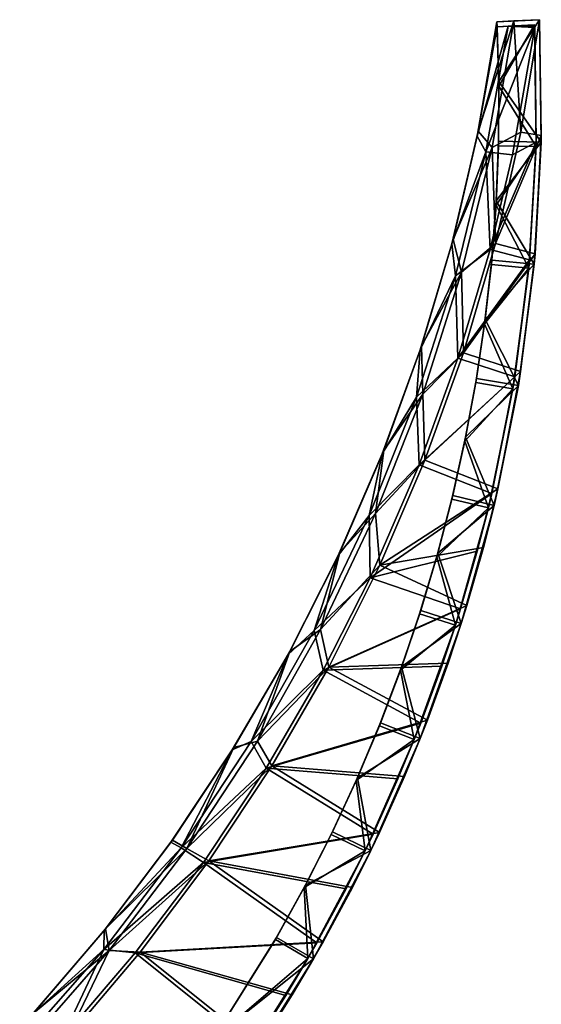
# Model space of a CAD drawing. Header units: metres. Extents: x -1 to 1653, y -1072 to 0.
# Tile 3 of 3: x 1342 to 1653, y -588 to 0. Entities that reach past the tile are written whole.
import ezdxf

# ---------------------------------------------------------------- set-up
doc = ezdxf.new("R2010")
doc.units = ezdxf.units.M

msp = doc.modelspace()

# ---------------------------------------------------------------- linework, layer by layer
at = {"layer": 'None'}
for points in [[(1636.753784, -0.665231, -427), (1626.58728, -1.175798, -45), (1651.997437, 0.100314, -45)], [(1626.58728, -1.175798, -45), (1627.737183, -36.78257, -45), (1651.997437, 0.100314, -45)], [(1627.737183, -36.78257, -45), (1653.048706, -72.952148, -45), (1651.997437, 0.100314, -45)], [(1651.997437, 0.100314, -45), (1651.997437, 0.100314, -427), (1636.753784, -0.665231, -427)], [(1651.997437, 0.100314, -427), (1640.845703, -67.090912, -427), (1636.753784, -0.665231, -427)], [(1640.845703, -67.090912, -427), (1651.997437, 0.100314, -427), (1653.120605, -68.963127, -392.251007)], [(1651.997437, 0.100314, -427), (1651.997437, 0.100314, -45), (1653.120605, -68.963127, -392.251007)], [(1651.997437, 0.100314, -45), (1653.048706, -72.952148, -45), (1653.120605, -68.963127, -392.251007)], [(1620.076538, -78.833542, -537), (1633.281494, -3.843391, -537), (1614.894043, -69.361038, -537)], [(1633.281494, -3.843391, -537), (1626.737793, -4.172021, -537), (1614.894043, -69.361038, -537)], [(1614.894043, -69.361038, -537), (1626.737793, -4.172021, -537), (1626.160889, -4.200994, -537)], [(1615.46228, -66.553818, -540), (1614.894043, -69.361038, -537), (1626.160889, -4.200994, -537)], [(1626.58728, -1.175798, -540), (1636.753784, -0.665231, -540), (1615.46228, -66.553818, -540)], [(1636.753784, -0.665231, -540), (1623.70459, -76.153419, -540), (1615.46228, -66.553818, -540)], [(1626.58728, -1.175798, -540), (1615.46228, -66.553818, -540), (1626.160889, -4.200994, -537)], [(1633.281494, -3.843391, -424), (1620.076538, -78.833542, -424), (1649.218872, -4.586255, -424)], [(1620.076538, -78.833542, -424), (1633.281494, -3.843391, -424), (1620.076538, -78.833542, -537)], [(1633.281494, -3.843391, -424), (1633.281494, -3.843391, -537), (1620.076538, -78.833542, -537)], [(1649.218872, -4.586255, -424), (1620.076538, -78.833542, -424), (1635.93689, -80.610474, -424)], [(1640.845703, -67.090912, -427), (1623.70459, -76.153419, -427), (1636.753784, -0.665231, -427)], [(1636.753784, -0.665231, -427), (1623.70459, -76.153419, -427), (1636.753784, -0.665231, -540)], [(1623.70459, -76.153419, -427), (1623.70459, -76.153419, -540), (1636.753784, -0.665231, -540)], [(1626.160889, -4.200994, -537), (1626.737793, -4.172021, -537), (1626.58728, -1.175798, -540)], [(1636.753784, -0.665231, -540), (1626.58728, -1.175798, -540), (1636.753784, -0.665231, -427)], [(1626.58728, -1.175798, -540), (1626.58728, -1.175798, -45), (1636.753784, -0.665231, -427)], [(1627.737183, -36.78257, -45), (1626.58728, -1.175798, -45), (1627.756226, -38.235584, -46.5)], [(1626.58728, -1.175798, -45), (1626.737793, -4.172021, -48), (1627.756226, -38.235584, -46.5)], [(1626.58728, -1.175798, -45), (1626.58728, -1.175798, -540), (1626.737793, -4.172021, -48)], [(1626.58728, -1.175798, -540), (1626.737793, -4.172021, -537), (1626.737793, -4.172021, -48)], [(1649.147339, -3.046603, -48), (1626.737793, -4.172021, -48), (1633.281494, -3.843391, -424)], [(1626.737793, -4.172021, -48), (1649.147339, -3.046603, -48), (1627.77478, -39.688568, -48)], [(1633.281494, -3.843391, -424), (1626.737793, -4.172021, -48), (1626.737793, -4.172021, -537)], [(1626.737793, -4.172021, -537), (1633.281494, -3.843391, -537), (1633.281494, -3.843391, -424)], [(1627.756226, -38.235584, -46.5), (1626.737793, -4.172021, -48), (1627.77478, -39.688568, -48)], [(1649.147339, -3.046603, -48), (1649.985229, -75.699722, -48), (1627.77478, -39.688568, -48)], [(1649.147339, -3.046603, -424), (1649.147339, -3.046603, -48), (1633.281494, -3.843391, -424)], [(1649.171387, -3.559808, -424), (1649.147339, -3.046603, -424), (1633.281494, -3.843391, -424)], [(1649.195313, -4.073025, -424), (1649.171387, -3.559808, -424), (1633.281494, -3.843391, -424)], [(1649.195313, -4.073025, -424), (1633.281494, -3.843391, -424), (1649.218872, -4.586255, -424)], [(1650.046509, -73.020805, -389.574921), (1649.218872, -4.586255, -424), (1635.93689, -80.610474, -424)], [(1649.195313, -4.073025, -424), (1649.218872, -4.586255, -424), (1649.147339, -3.046603, -48)], [(1649.218872, -4.586255, -424), (1650.046509, -73.020805, -389.574921), (1649.147339, -3.046603, -48)], [(1649.147339, -3.046603, -48), (1650.046509, -73.020805, -389.574921), (1649.985229, -75.699722, -48)], [(1649.147339, -3.046603, -424), (1649.171387, -3.559808, -424), (1649.147339, -3.046603, -48)], [(1649.171387, -3.559808, -424), (1649.195313, -4.073025, -424), (1649.147339, -3.046603, -48)], [(1627.77478, -39.688568, -48), (1627.548096, -75.219444, -48), (1627.756226, -38.235584, -46.5)], [(1627.548096, -75.219444, -48), (1627.581543, -73.813705, -46.5), (1627.756226, -38.235584, -46.5)], [(1627.77478, -39.688568, -48), (1649.985229, -75.699722, -48), (1627.548096, -75.219444, -48)], [(1627.756226, -38.235584, -46.5), (1627.581543, -73.813705, -46.5), (1627.737183, -36.78257, -45)], [(1627.581543, -73.813705, -46.5), (1627.612305, -72.407684, -45), (1627.737183, -36.78257, -45)], [(1627.737183, -36.78257, -45), (1627.612305, -72.407684, -45), (1653.048706, -72.952148, -45)], [(1600.451416, -131.150436, -540), (1599.765625, -133.734207, -537), (1614.894043, -69.361038, -537)], [(1614.894043, -69.361038, -537), (1599.765625, -133.734207, -537), (1620.076538, -78.833542, -537)], [(1615.46228, -66.553818, -540), (1600.451416, -131.150436, -540), (1614.894043, -69.361038, -537)], [(1615.46228, -66.553818, -540), (1623.70459, -76.153419, -540), (1600.451416, -131.150436, -540)], [(1640.845703, -67.090912, -427), (1625.682129, -133.491882, -427), (1623.70459, -76.153419, -427)], [(1625.682129, -133.491882, -427), (1640.845703, -67.090912, -427), (1653.120605, -68.963127, -392.251007)], [(1625.682129, -133.491882, -427), (1653.120605, -68.963127, -392.251007), (1649.401489, -139.648941, -358.304169)], [(1653.120605, -68.963127, -392.251007), (1653.048706, -72.952148, -45), (1649.401489, -139.648941, -358.304169)], [(1623.70459, -76.153419, -540), (1605.52356, -150.57251, -540), (1600.451416, -131.150436, -540)], [(1625.682129, -133.491882, -427), (1605.52356, -150.57251, -427), (1623.70459, -76.153419, -427)], [(1623.70459, -76.153419, -427), (1605.52356, -150.57251, -427), (1623.70459, -76.153419, -540)], [(1605.52356, -150.57251, -427), (1605.52356, -150.57251, -540), (1623.70459, -76.153419, -540)], [(1646.097778, -143.308655, -355.814209), (1650.046509, -73.020805, -389.574921), (1622.552246, -137.09346, -424)], [(1622.552246, -137.09346, -424), (1650.046509, -73.020805, -389.574921), (1635.93689, -80.610474, -424)], [(1627.548096, -75.219444, -48), (1626.053589, -110.719597, -48), (1627.581543, -73.813705, -46.5)], [(1626.053589, -110.719597, -48), (1626.135742, -109.363045, -46.5), (1627.581543, -73.813705, -46.5)], [(1649.985229, -75.699722, -48), (1626.053589, -110.719597, -48), (1627.548096, -75.219444, -48)], [(1649.985229, -75.699722, -48), (1645.638428, -148.227539, -48), (1626.053589, -110.719597, -48)], [(1627.581543, -73.813705, -46.5), (1626.135742, -109.363045, -46.5), (1627.612305, -72.407684, -45)], [(1626.135742, -109.363045, -46.5), (1626.212646, -108.005516, -45), (1627.612305, -72.407684, -45)], [(1627.612305, -72.407684, -45), (1626.212646, -108.005516, -45), (1653.048706, -72.952148, -45)], [(1653.048706, -72.952148, -45), (1626.212646, -108.005516, -45), (1648.872559, -145.892731, -45)], [(1649.985229, -75.699722, -48), (1646.097778, -143.308655, -355.814209), (1645.638428, -148.227539, -48)], [(1650.046509, -73.020805, -389.574921), (1646.097778, -143.308655, -355.814209), (1649.985229, -75.699722, -48)], [(1653.048706, -72.952148, -45), (1648.872559, -145.892731, -45), (1649.401489, -139.648941, -358.304169)], [(1599.765625, -133.734207, -537), (1601.791504, -152.749344, -537), (1620.076538, -78.833542, -537)], [(1620.076538, -78.833542, -424), (1601.791504, -152.749344, -424), (1622.552246, -137.09346, -424)], [(1601.791504, -152.749344, -424), (1620.076538, -78.833542, -424), (1601.791504, -152.749344, -537)], [(1620.076538, -78.833542, -424), (1620.076538, -78.833542, -537), (1601.791504, -152.749344, -537)], [(1620.076538, -78.833542, -424), (1622.552246, -137.09346, -424), (1635.93689, -80.610474, -424)], [(1626.053589, -110.719597, -48), (1623.292969, -146.143799, -48), (1626.135742, -109.363045, -46.5)], [(1623.292969, -146.143799, -48), (1623.418579, -144.838287, -46.5), (1626.135742, -109.363045, -46.5)], [(1645.638428, -148.227539, -48), (1623.292969, -146.143799, -48), (1626.053589, -110.719597, -48)], [(1626.135742, -109.363045, -46.5), (1623.418579, -144.838287, -46.5), (1626.212646, -108.005516, -45)], [(1623.418579, -144.838287, -46.5), (1623.540161, -143.530472, -45), (1626.212646, -108.005516, -45)], [(1626.212646, -108.005516, -45), (1623.540161, -143.530472, -45), (1648.872559, -145.892731, -45)], [(1581.608154, -194.734894, -540), (1580.829468, -197.091858, -537), (1599.765625, -133.734207, -537)], [(1599.765625, -133.734207, -537), (1580.829468, -197.091858, -537), (1601.791504, -152.749344, -537)], [(1600.451416, -131.150436, -540), (1581.608154, -194.734894, -540), (1599.765625, -133.734207, -537)], [(1600.451416, -131.150436, -540), (1605.52356, -150.57251, -540), (1581.608154, -194.734894, -540)], [(1625.682129, -133.491882, -427), (1606.561523, -198.863327, -427), (1605.52356, -150.57251, -427)], [(1606.561523, -198.863327, -427), (1625.682129, -133.491882, -427), (1649.401489, -139.648941, -358.304169)], [(1601.791504, -152.749344, -424), (1603.30127, -202.027481, -424), (1622.552246, -137.09346, -424)], [(1603.30127, -202.027481, -424), (1646.097778, -143.308655, -355.814209), (1622.552246, -137.09346, -424)], [(1606.561523, -198.863327, -427), (1649.401489, -139.648941, -358.304169), (1640.782837, -209.977295, -326.110626)], [(1649.401489, -139.648941, -358.304169), (1648.872559, -145.892731, -45), (1640.782837, -209.977295, -326.110626)], [(1637.292847, -213.201996, -323.812592), (1646.097778, -143.308655, -355.814209), (1603.30127, -202.027481, -424)], [(1623.292969, -146.143799, -48), (1619.27002, -181.446915, -48), (1623.418579, -144.838287, -46.5)], [(1619.27002, -181.446915, -48), (1619.433594, -180.194168, -46.5), (1623.418579, -144.838287, -46.5)], [(1623.292969, -146.143799, -48), (1645.638428, -148.227539, -48), (1619.27002, -181.446915, -48)], [(1623.418579, -144.838287, -46.5), (1619.433594, -180.194168, -46.5), (1623.540161, -143.530472, -45)], [(1619.433594, -180.194168, -46.5), (1619.598267, -178.937057, -45), (1623.540161, -143.530472, -45)], [(1648.872559, -145.892731, -45), (1623.540161, -143.530472, -45), (1619.598267, -178.937057, -45)], [(1648.872559, -145.892731, -45), (1619.598267, -178.937057, -45), (1639.490479, -218.347855, -45)], [(1646.097778, -143.308655, -355.814209), (1637.292847, -213.201996, -323.812592), (1645.638428, -148.227539, -48)], [(1648.872559, -145.892731, -45), (1639.490479, -218.347855, -45), (1640.782837, -209.977295, -326.110626)], [(1601.791504, -152.749344, -424), (1578.51123, -225.24707, -424), (1603.30127, -202.027481, -424)], [(1578.51123, -225.24707, -424), (1601.791504, -152.749344, -424), (1578.51123, -225.24707, -537)], [(1601.791504, -152.749344, -424), (1601.791504, -152.749344, -537), (1578.51123, -225.24707, -537)], [(1580.829468, -197.091858, -537), (1578.51123, -225.24707, -537), (1601.791504, -152.749344, -537)], [(1605.52356, -150.57251, -540), (1582.295898, -223.574051, -540), (1581.608154, -194.734894, -540)], [(1606.561523, -198.863327, -427), (1582.295898, -223.574051, -427), (1605.52356, -150.57251, -427)], [(1605.52356, -150.57251, -427), (1582.295898, -223.574051, -427), (1605.52356, -150.57251, -540)], [(1582.295898, -223.574051, -427), (1582.295898, -223.574051, -540), (1605.52356, -150.57251, -540)], [(1645.638428, -148.227539, -48), (1636.128784, -220.260483, -48), (1619.27002, -181.446915, -48)], [(1645.638428, -148.227539, -48), (1637.292847, -213.201996, -323.812592), (1636.128784, -220.260483, -48)], [(1619.27002, -181.446915, -48), (1613.989624, -216.583969, -48), (1619.433594, -180.194168, -46.5)], [(1613.989624, -216.583969, -48), (1614.188599, -215.385513, -46.5), (1619.433594, -180.194168, -46.5)], [(1619.27002, -181.446915, -48), (1636.128784, -220.260483, -48), (1613.989624, -216.583969, -48)], [(1619.433594, -180.194168, -46.5), (1614.188599, -215.385513, -46.5), (1619.598267, -178.937057, -45)], [(1614.188599, -215.385513, -46.5), (1614.391968, -214.179901, -45), (1619.598267, -178.937057, -45)], [(1619.598267, -178.937057, -45), (1614.391968, -214.179901, -45), (1639.490479, -218.347855, -45)], [(1559, -257.080048, -540), (1558.152588, -259.208954, -537), (1580.829468, -197.091858, -537)], [(1580.829468, -197.091858, -537), (1558.152588, -259.208954, -537), (1578.51123, -225.24707, -537)], [(1581.608154, -194.734894, -540), (1559, -257.080048, -540), (1580.829468, -197.091858, -537)], [(1581.608154, -194.734894, -540), (1582.295898, -223.574051, -540), (1559, -257.080048, -540)], [(1606.561523, -198.863327, -427), (1583.552856, -262.969666, -427), (1582.295898, -223.574051, -427)], [(1583.552856, -262.969666, -427), (1606.561523, -198.863327, -427), (1640.782837, -209.977295, -326.110626)], [(1578.51123, -225.24707, -424), (1580.205444, -265.68866, -424), (1603.30127, -202.027481, -424)], [(1580.205444, -265.68866, -424), (1637.292847, -213.201996, -323.812592), (1603.30127, -202.027481, -424)], [(1583.552856, -262.969666, -427), (1640.782837, -209.977295, -326.110626), (1627.221191, -280.078033, -295.562714)], [(1640.782837, -209.977295, -326.110626), (1639.490479, -218.347855, -45), (1627.221191, -280.078033, -295.562714)], [(1623.559692, -282.811066, -293.483765), (1637.292847, -213.201996, -323.812592), (1580.205444, -265.68866, -424)], [(1613.989624, -216.583969, -48), (1607.45874, -251.510208, -48), (1614.188599, -215.385513, -46.5)], [(1607.45874, -251.510208, -48), (1607.691772, -250.367126, -46.5), (1614.188599, -215.385513, -46.5)], [(1636.128784, -220.260483, -48), (1607.45874, -251.510208, -48), (1613.989624, -216.583969, -48)], [(1614.188599, -215.385513, -46.5), (1607.691772, -250.367126, -46.5), (1614.391968, -214.179901, -45)], [(1607.691772, -250.367126, -46.5), (1607.927856, -249.213898, -45), (1614.391968, -214.179901, -45)], [(1639.490479, -218.347855, -45), (1614.391968, -214.179901, -45), (1607.927856, -249.213898, -45)], [(1637.292847, -213.201996, -323.812592), (1623.559692, -282.811066, -293.483765), (1636.128784, -220.260483, -48)], [(1636.128784, -220.260483, -48), (1621.504883, -291.431549, -48), (1607.45874, -251.510208, -48)], [(1639.490479, -218.347855, -45), (1607.927856, -249.213898, -45), (1624.950439, -289.946442, -45)], [(1636.128784, -220.260483, -48), (1623.559692, -282.811066, -293.483765), (1621.504883, -291.431549, -48)], [(1639.490479, -218.347855, -45), (1624.950439, -289.946442, -45), (1627.221191, -280.078033, -295.562714)], [(1578.51123, -225.24707, -424), (1550.343994, -295.989563, -424), (1580.205444, -265.68866, -424)], [(1550.343994, -295.989563, -424), (1578.51123, -225.24707, -424), (1550.343994, -295.989563, -537)], [(1578.51123, -225.24707, -424), (1578.51123, -225.24707, -537), (1550.343994, -295.989563, -537)], [(1558.152588, -259.208954, -537), (1550.343994, -295.989563, -537), (1578.51123, -225.24707, -537)], [(1583.552856, -262.969666, -427), (1554.130371, -294.816254, -427), (1582.295898, -223.574051, -427)], [(1582.295898, -223.574051, -427), (1554.130371, -294.816254, -427), (1582.295898, -223.574051, -540)], [(1554.130371, -294.816254, -427), (1554.130371, -294.816254, -540), (1582.295898, -223.574051, -540)], [(1582.295898, -223.574051, -540), (1554.130371, -294.816254, -540), (1559, -257.080048, -540)], [(1607.45874, -251.510208, -48), (1599.685425, -286.181091, -48), (1607.691772, -250.367126, -46.5)], [(1599.685425, -286.181091, -48), (1599.95105, -285.093842, -46.5), (1607.691772, -250.367126, -46.5)], [(1621.504883, -291.431549, -48), (1599.685425, -286.181091, -48), (1607.45874, -251.510208, -48)], [(1607.691772, -250.367126, -46.5), (1599.95105, -285.093842, -46.5), (1607.927856, -249.213898, -45)], [(1599.95105, -285.093842, -46.5), (1600.214355, -283.994141, -45), (1607.927856, -249.213898, -45)], [(1607.927856, -249.213898, -45), (1600.214355, -283.994141, -45), (1624.950439, -289.946442, -45)], [(1559, -257.080048, -540), (1532.70752, -317.963196, -540), (1558.152588, -259.208954, -537)], [(1559, -257.080048, -540), (1554.130371, -294.816254, -540), (1532.70752, -317.963196, -540)], [(1532.70752, -317.963196, -540), (1531.815796, -319.864868, -537), (1558.152588, -259.208954, -537)], [(1558.152588, -259.208954, -537), (1531.815796, -319.864868, -537), (1550.343994, -295.989563, -537)], [(1583.552856, -262.969666, -427), (1556.739136, -325.579926, -427), (1554.130371, -294.816254, -427)], [(1556.739136, -325.579926, -427), (1583.552856, -262.969666, -427), (1627.221191, -280.078033, -295.562714)], [(1550.343994, -295.989563, -424), (1550.815674, -333.224762, -424), (1580.205444, -265.68866, -424)], [(1550.815674, -333.224762, -424), (1623.559692, -282.811066, -293.483765), (1580.205444, -265.68866, -424)], [(1556.739136, -325.579926, -427), (1627.221191, -280.078033, -295.562714), (1618.565063, -314.95163, -280.940582)], [(1627.221191, -280.078033, -295.562714), (1624.950439, -289.946442, -45), (1618.565063, -314.95163, -280.940582)], [(1550.815674, -333.224762, -424), (1614.856201, -317.310577, -279.024933), (1623.559692, -282.811066, -293.483765)], [(1599.685425, -286.181091, -48), (1590.67981, -320.55249, -48), (1599.95105, -285.093842, -46.5)], [(1590.67981, -320.55249, -48), (1590.974731, -319.520477, -46.5), (1599.95105, -285.093842, -46.5)], [(1599.685425, -286.181091, -48), (1621.504883, -291.431549, -48), (1590.67981, -320.55249, -48)], [(1599.95105, -285.093842, -46.5), (1590.974731, -319.520477, -46.5), (1600.214355, -283.994141, -45)], [(1590.974731, -319.520477, -46.5), (1591.26123, -318.476105, -45), (1600.214355, -283.994141, -45)], [(1624.950439, -289.946442, -45), (1600.214355, -283.994141, -45), (1591.26123, -318.476105, -45)], [(1623.559692, -282.811066, -293.483765), (1614.856201, -317.310577, -279.024933), (1621.504883, -291.431549, -48)], [(1621.504883, -291.431549, -48), (1601.841309, -361.378113, -48), (1590.67981, -320.55249, -48)], [(1624.950439, -289.946442, -45), (1591.26123, -318.476105, -45), (1605.327148, -360.321777, -45)], [(1621.504883, -291.431549, -48), (1614.856201, -317.310577, -279.024933), (1601.841309, -361.378113, -48)], [(1624.950439, -289.946442, -45), (1605.327148, -360.321777, -45), (1618.565063, -314.95163, -280.940582)], [(1550.343994, -295.989563, -424), (1517.420898, -364.647858, -424), (1550.815674, -333.224762, -424)], [(1517.420898, -364.647858, -424), (1550.343994, -295.989563, -424), (1517.420898, -364.647858, -537)], [(1550.343994, -295.989563, -424), (1550.343994, -295.989563, -537), (1517.420898, -364.647858, -537)], [(1531.815796, -319.864868, -537), (1517.420898, -364.647858, -537), (1550.343994, -295.989563, -537)], [(1556.739136, -325.579926, -427), (1521.158813, -363.965546, -427), (1554.130371, -294.816254, -427)], [(1554.130371, -294.816254, -427), (1521.158813, -363.965546, -427), (1554.130371, -294.816254, -540)], [(1521.158813, -363.965546, -427), (1521.158813, -363.965546, -540), (1554.130371, -294.816254, -540)], [(1554.130371, -294.816254, -540), (1521.158813, -363.965546, -540), (1532.70752, -317.963196, -540)], [(1604.899658, -351.654877, -265.012115), (1614.856201, -317.310577, -279.024933), (1550.815674, -333.224762, -424)], [(1608.639404, -349.665802, -266.770386), (1556.739136, -325.579926, -427), (1618.565063, -314.95163, -280.940582)], [(1614.856201, -317.310577, -279.024933), (1604.899658, -351.654877, -265.012115), (1601.841309, -361.378113, -48)], [(1618.565063, -314.95163, -280.940582), (1605.327148, -360.321777, -45), (1608.639404, -349.665802, -266.770386)], [(1502.824707, -377.16684, -540), (1501.912354, -378.844177, -537), (1531.815796, -319.864868, -537)], [(1531.815796, -319.864868, -537), (1501.912354, -378.844177, -537), (1517.420898, -364.647858, -537)], [(1532.70752, -317.963196, -540), (1502.824707, -377.16684, -540), (1531.815796, -319.864868, -537)], [(1532.70752, -317.963196, -540), (1521.158813, -363.965546, -540), (1502.824707, -377.16684, -540)], [(1590.67981, -320.55249, -48), (1580.453247, -354.580597, -48), (1590.974731, -319.520477, -46.5)], [(1580.453247, -354.580597, -48), (1580.770752, -353.601868, -46.5), (1590.974731, -319.520477, -46.5)], [(1590.67981, -320.55249, -48), (1601.841309, -361.378113, -48), (1580.453247, -354.580597, -48)], [(1590.974731, -319.520477, -46.5), (1580.770752, -353.601868, -46.5), (1591.26123, -318.476105, -45)], [(1580.770752, -353.601868, -46.5), (1581.079956, -352.615631, -45), (1591.26123, -318.476105, -45)], [(1591.26123, -318.476105, -45), (1581.079956, -352.615631, -45), (1605.327148, -360.321777, -45)], [(1556.739136, -325.579926, -427), (1526.216797, -386.468445, -427), (1521.158813, -363.965546, -427)], [(1526.216797, -386.468445, -427), (1556.739136, -325.579926, -427), (1608.639404, -349.665802, -266.770386)], [(1517.420898, -364.647858, -424), (1522.850342, -388.246887, -424), (1550.815674, -333.224762, -424)], [(1522.850342, -388.246887, -424), (1604.899658, -351.654877, -265.012115), (1550.815674, -333.224762, -424)], [(1522.850342, -388.246887, -424), (1593.65564, -385.87912, -251.431473), (1604.899658, -351.654877, -265.012115)], [(1597.476074, -384.041565, -253.124344), (1526.216797, -386.468445, -427), (1608.639404, -349.665802, -266.770386)], [(1580.770752, -353.601868, -46.5), (1569.347412, -387.292847, -46.5), (1581.079956, -352.615631, -45)], [(1569.347412, -387.292847, -46.5), (1569.683716, -386.368988, -45), (1581.079956, -352.615631, -45)], [(1605.327148, -360.321777, -45), (1581.079956, -352.615631, -45), (1569.683716, -386.368988, -45)], [(1601.841309, -361.378113, -48), (1604.899658, -351.654877, -265.012115), (1593.65564, -385.87912, -251.431473)], [(1605.327148, -360.321777, -45), (1597.476074, -384.041565, -253.124344), (1608.639404, -349.665802, -266.770386)], [(1580.453247, -354.580597, -48), (1569.018799, -388.222076, -48), (1580.770752, -353.601868, -46.5)], [(1569.018799, -388.222076, -48), (1569.347412, -387.292847, -46.5), (1580.770752, -353.601868, -46.5)], [(1601.841309, -361.378113, -48), (1569.018799, -388.222076, -48), (1580.453247, -354.580597, -48)], [(1526.216797, -386.468445, -427), (1483.535645, -430.698212, -427), (1521.158813, -363.965546, -427)], [(1521.158813, -363.965546, -427), (1483.535645, -430.698212, -427), (1521.158813, -363.965546, -540)], [(1483.535645, -430.698212, -427), (1483.535645, -430.698212, -540), (1521.158813, -363.965546, -540)], [(1521.158813, -363.965546, -540), (1483.535645, -430.698212, -540), (1502.824707, -377.16684, -540)], [(1601.841309, -361.378113, -48), (1577.238159, -429.743774, -48), (1569.018799, -388.222076, -48)], [(1605.327148, -360.321777, -45), (1569.683716, -386.368988, -45), (1580.720825, -429.113495, -45)], [(1601.841309, -361.378113, -48), (1593.65564, -385.87912, -251.431473), (1577.238159, -429.743774, -48)], [(1605.327148, -360.321777, -45), (1580.720825, -429.113495, -45), (1597.476074, -384.041565, -253.124344)], [(1517.420898, -364.647858, -424), (1479.894897, -430.902618, -424), (1522.850342, -388.246887, -424)], [(1479.894897, -430.902618, -424), (1517.420898, -364.647858, -424), (1479.894897, -430.902618, -537)], [(1517.420898, -364.647858, -424), (1517.420898, -364.647858, -537), (1479.894897, -430.902618, -537)], [(1501.912354, -378.844177, -537), (1479.894897, -430.902618, -537), (1517.420898, -364.647858, -537)], [(1469.458374, -434.479462, -540), (1468.548706, -435.937408, -537), (1501.912354, -378.844177, -537)], [(1501.912354, -378.844177, -537), (1468.548706, -435.937408, -537), (1479.894897, -430.902618, -537)], [(1502.824707, -377.16684, -540), (1469.458374, -434.479462, -540), (1501.912354, -378.844177, -537)], [(1502.824707, -377.16684, -540), (1483.535645, -430.698212, -540), (1469.458374, -434.479462, -540)], [(1526.216797, -386.468445, -427), (1492.095825, -445.415741, -427), (1483.535645, -430.698212, -427)], [(1492.095825, -445.415741, -427), (1526.216797, -386.468445, -427), (1585.038818, -418.150146, -239.971573)], [(1581.1427, -419.851044, -238.335938), (1593.65564, -385.87912, -251.431473), (1522.850342, -388.246887, -424)], [(1526.216797, -386.468445, -427), (1597.476074, -384.041565, -253.124344), (1585.038818, -418.150146, -239.971573)], [(1569.018799, -388.222076, -48), (1556.390991, -421.434021, -48), (1569.347412, -387.292847, -46.5)], [(1556.390991, -421.434021, -48), (1556.718262, -420.550446, -46.5), (1569.347412, -387.292847, -46.5)], [(1569.347412, -387.292847, -46.5), (1556.718262, -420.550446, -46.5), (1569.683716, -386.368988, -45)], [(1556.718262, -420.550446, -46.5), (1557.086914, -419.692963, -45), (1569.683716, -386.368988, -45)], [(1569.683716, -386.368988, -45), (1557.086914, -419.692963, -45), (1580.720825, -429.113495, -45)], [(1593.65564, -385.87912, -251.431473), (1581.1427, -419.851044, -238.335938), (1577.238159, -429.743774, -48)], [(1580.720825, -429.113495, -45), (1585.038818, -418.150146, -239.971573), (1597.476074, -384.041565, -253.124344)], [(1479.894897, -430.902618, -424), (1488.800781, -446.712982, -424), (1522.850342, -388.246887, -424)], [(1488.800781, -446.712982, -424), (1581.1427, -419.851044, -238.335938), (1522.850342, -388.246887, -424)], [(1577.238159, -429.743774, -48), (1556.390991, -421.434021, -48), (1569.018799, -388.222076, -48)], [(1488.800781, -446.712982, -424), (1567.508911, -453.17218, -225.872284), (1581.1427, -419.851044, -238.335938)], [(1492.095825, -445.415741, -427), (1585.038818, -418.150146, -239.971573), (1571.369141, -451.852905, -227.36171)], [(1556.390991, -421.434021, -48), (1542.58606, -454.174164, -48), (1556.718262, -420.550446, -46.5)], [(1542.58606, -454.174164, -48), (1542.905273, -453.334991, -46.5), (1556.718262, -420.550446, -46.5)], [(1556.390991, -421.434021, -48), (1577.238159, -429.743774, -48), (1542.58606, -454.174164, -48)], [(1556.718262, -420.550446, -46.5), (1542.905273, -453.334991, -46.5), (1557.086914, -419.692963, -45)], [(1542.905273, -453.334991, -46.5), (1543.305786, -452.54483, -45), (1557.086914, -419.692963, -45)], [(1580.720825, -429.113495, -45), (1557.086914, -419.692963, -45), (1543.305786, -452.54483, -45)], [(1577.238159, -429.743774, -48), (1581.1427, -419.851044, -238.335938), (1567.508911, -453.17218, -225.872284)], [(1585.038818, -418.150146, -239.971573), (1580.720825, -429.113495, -45), (1571.369141, -451.852905, -227.36171)], [(1580.720825, -429.113495, -45), (1543.305786, -452.54483, -45), (1551.257568, -495.969238, -45)], [(1580.720825, -429.113495, -45), (1551.257568, -495.969238, -45), (1571.369141, -451.852905, -227.36171)], [(1469.458374, -434.479462, -540), (1432.727661, -489.69635, -540), (1468.548706, -435.937408, -537)], [(1469.458374, -434.479462, -540), (1441.43689, -494.701721, -540), (1432.727661, -489.69635, -540)], [(1479.894897, -430.902618, -424), (1437.940674, -494.44577, -424), (1488.800781, -446.712982, -424)], [(1437.940674, -494.44577, -424), (1479.894897, -430.902618, -424), (1437.940674, -494.44577, -537)], [(1479.894897, -430.902618, -424), (1479.894897, -430.902618, -537), (1437.940674, -494.44577, -537)], [(1468.548706, -435.937408, -537), (1437.940674, -494.44577, -537), (1479.894897, -430.902618, -537)], [(1492.095825, -445.415741, -427), (1441.43689, -494.701721, -427), (1483.535645, -430.698212, -427)], [(1483.535645, -430.698212, -427), (1441.43689, -494.701721, -427), (1483.535645, -430.698212, -540)], [(1441.43689, -494.701721, -427), (1441.43689, -494.701721, -540), (1483.535645, -430.698212, -540)], [(1483.535645, -430.698212, -540), (1441.43689, -494.701721, -540), (1469.458374, -434.479462, -540)], [(1577.238159, -429.743774, -48), (1547.820801, -496.180206, -48), (1542.58606, -454.174164, -48)], [(1577.238159, -429.743774, -48), (1567.508911, -453.17218, -225.872284), (1547.820801, -496.180206, -48)], [(1432.727661, -489.69635, -540), (1431.84314, -490.941742, -537), (1468.548706, -435.937408, -537)], [(1468.548706, -435.937408, -537), (1431.84314, -490.941742, -537), (1437.940674, -494.44577, -537)], [(1437.940674, -494.44577, -424), (1451.324829, -503.035065, -424), (1488.800781, -446.712982, -424)], [(1492.095825, -445.415741, -427), (1454.499268, -502.209381, -427), (1441.43689, -494.701721, -427)], [(1451.324829, -503.035065, -424), (1552.63147, -486.146637, -213.919937), (1488.800781, -446.712982, -424)], [(1454.499268, -502.209381, -427), (1492.095825, -445.415741, -427), (1556.439209, -485.192535, -215.275421)], [(1552.63147, -486.146637, -213.919937), (1567.508911, -453.17218, -225.872284), (1488.800781, -446.712982, -424)], [(1556.439209, -485.192535, -215.275421), (1492.095825, -445.415741, -427), (1571.369141, -451.852905, -227.36171)], [(1542.905273, -453.334991, -46.5), (1527.931152, -485.607147, -46.5), (1543.305786, -452.54483, -45)], [(1527.931152, -485.607147, -46.5), (1528.358032, -484.882538, -45), (1543.305786, -452.54483, -45)], [(1543.305786, -452.54483, -45), (1528.358032, -484.882538, -45), (1551.257568, -495.969238, -45)], [(1571.369141, -451.852905, -227.36171), (1551.257568, -495.969238, -45), (1556.439209, -485.192535, -215.275421)], [(1542.58606, -454.174164, -48), (1527.621338, -486.400757, -48), (1542.905273, -453.334991, -46.5)], [(1527.621338, -486.400757, -48), (1527.931152, -485.607147, -46.5), (1542.905273, -453.334991, -46.5)], [(1542.58606, -454.174164, -48), (1547.820801, -496.180206, -48), (1527.621338, -486.400757, -48)], [(1567.508911, -453.17218, -225.872284), (1552.63147, -486.146637, -213.919937), (1547.820801, -496.180206, -48)], [(1451.324829, -503.035065, -424), (1536.46521, -518.81604, -202.464813), (1552.63147, -486.146637, -213.919937)], [(1540.280273, -518.067078, -203.747437), (1454.499268, -502.209381, -427), (1556.439209, -485.192535, -215.275421)], [(1527.621338, -486.400757, -48), (1511.516113, -518.072754, -48), (1527.931152, -485.607147, -46.5)], [(1511.516113, -518.072754, -48), (1511.818726, -517.327576, -46.5), (1527.931152, -485.607147, -46.5)], [(1547.820801, -496.180206, -48), (1511.516113, -518.072754, -48), (1527.621338, -486.400757, -48)], [(1527.931152, -485.607147, -46.5), (1511.818726, -517.327576, -46.5), (1528.358032, -484.882538, -45)], [(1511.818726, -517.327576, -46.5), (1512.262695, -516.664673, -45), (1528.358032, -484.882538, -45)], [(1551.257568, -495.969238, -45), (1528.358032, -484.882538, -45), (1512.262695, -516.664673, -45)], [(1547.820801, -496.180206, -48), (1552.63147, -486.146637, -213.919937), (1536.46521, -518.81604, -202.464813)], [(1551.257568, -495.969238, -45), (1540.280273, -518.067078, -203.747437), (1556.439209, -485.192535, -215.275421)], [(1392.763794, -542.620239, -540), (1391.92627, -543.661865, -537), (1431.84314, -490.941742, -537)], [(1431.84314, -490.941742, -537), (1391.92627, -543.661865, -537), (1437.940674, -494.44577, -537)], [(1432.727661, -489.69635, -540), (1392.763794, -542.620239, -540), (1431.84314, -490.941742, -537)], [(1441.43689, -494.701721, -540), (1392.763794, -542.620239, -540), (1432.727661, -489.69635, -540)], [(1437.940674, -494.44577, -424), (1391.753296, -554.981812, -424), (1451.324829, -503.035065, -424)], [(1391.753296, -554.981812, -424), (1437.940674, -494.44577, -424), (1391.753296, -554.981812, -537)], [(1437.940674, -494.44577, -424), (1437.940674, -494.44577, -537), (1391.753296, -554.981812, -537)], [(1437.940674, -494.44577, -537), (1391.92627, -543.661865, -537), (1391.753296, -554.981812, -537)], [(1441.43689, -494.701721, -540), (1395.059937, -555.676453, -540), (1392.763794, -542.620239, -540)], [(1454.499268, -502.209381, -427), (1395.059937, -555.676453, -427), (1441.43689, -494.701721, -427)], [(1441.43689, -494.701721, -427), (1395.059937, -555.676453, -427), (1441.43689, -494.701721, -540)], [(1395.059937, -555.676453, -427), (1395.059937, -555.676453, -540), (1441.43689, -494.701721, -540)], [(1547.820801, -496.180206, -48), (1513.739136, -560.348877, -48), (1511.516113, -518.072754, -48)], [(1551.257568, -495.969238, -45), (1512.262695, -516.664673, -45), (1517.088379, -560.54657, -45)], [(1547.820801, -496.180206, -48), (1536.46521, -518.81604, -202.464813), (1513.739136, -560.348877, -48)], [(1551.257568, -495.969238, -45), (1517.088379, -560.54657, -45), (1540.280273, -518.067078, -203.747437)], [(1391.753296, -554.981812, -424), (1410.552856, -557.018921, -424), (1451.324829, -503.035065, -424)], [(1454.499268, -502.209381, -427), (1413.5625, -556.644714, -427), (1395.059937, -555.676453, -427)], [(1410.552856, -557.018921, -424), (1519.057007, -551.032349, -191.559982), (1451.324829, -503.035065, -424)], [(1413.5625, -556.644714, -427), (1454.499268, -502.209381, -427), (1522.872437, -550.482971, -192.773865)], [(1519.057007, -551.032349, -191.559982), (1536.46521, -518.81604, -202.464813), (1451.324829, -503.035065, -424)], [(1454.499268, -502.209381, -427), (1540.280273, -518.067078, -203.747437), (1522.872437, -550.482971, -192.773865)], [(1511.516113, -518.072754, -48), (1494.290894, -549.149841, -48), (1511.818726, -517.327576, -46.5)], [(1494.290894, -549.149841, -48), (1494.590454, -548.456848, -46.5), (1511.818726, -517.327576, -46.5)], [(1511.818726, -517.327576, -46.5), (1494.590454, -548.456848, -46.5), (1512.262695, -516.664673, -45)], [(1494.590454, -548.456848, -46.5), (1495.040405, -547.850525, -45), (1512.262695, -516.664673, -45)], [(1512.262695, -516.664673, -45), (1495.040405, -547.850525, -45), (1517.088379, -560.54657, -45)], [(1513.739136, -560.348877, -48), (1494.290894, -549.149841, -48), (1511.516113, -518.072754, -48)], [(1536.46521, -518.81604, -202.464813), (1519.057007, -551.032349, -191.559982), (1513.739136, -560.348877, -48)], [(1517.088379, -560.54657, -45), (1522.872437, -550.482971, -192.773865), (1540.280273, -518.067078, -203.747437)], [(1349.709595, -593.062134, -540), (1348.939697, -593.910522, -537), (1391.92627, -543.661865, -537)], [(1391.92627, -543.661865, -537), (1348.939697, -593.910522, -537), (1391.753296, -554.981812, -537)], [(1392.763794, -542.620239, -540), (1349.709595, -593.062134, -540), (1391.92627, -543.661865, -537)], [(1395.059937, -555.676453, -540), (1349.709595, -593.062134, -540), (1392.763794, -542.620239, -540)], [(1410.552856, -557.018921, -424), (1500.563721, -582.499451, -181.300659), (1519.057007, -551.032349, -191.559982)], [(1413.5625, -556.644714, -427), (1522.872437, -550.482971, -192.773865), (1504.338379, -582.196777, -182.433334)], [(1494.290894, -549.149841, -48), (1456.569336, -609.361572, -48), (1494.590454, -548.456848, -46.5)], [(1456.569336, -609.361572, -48), (1457.304688, -608.274414, -45), (1494.590454, -548.456848, -46.5)], [(1494.290894, -549.149841, -48), (1513.739136, -560.348877, -48), (1456.569336, -609.361572, -48)], [(1494.590454, -548.456848, -46.5), (1457.304688, -608.274414, -45), (1495.040405, -547.850525, -45)], [(1517.088379, -560.54657, -45), (1495.040405, -547.850525, -45), (1457.304688, -608.274414, -45)], [(1513.739136, -560.348877, -48), (1519.057007, -551.032349, -191.559982), (1500.563721, -582.499451, -181.300659)], [(1522.872437, -550.482971, -192.773865), (1517.088379, -560.54657, -45), (1504.338379, -582.196777, -182.433334)], [(1391.753296, -554.981812, -424), (1341.547363, -612.229187, -424), (1366.624878, -608.477356, -424)], [(1341.547363, -612.229187, -424), (1391.753296, -554.981812, -424), (1341.547363, -612.229187, -537)], [(1391.753296, -554.981812, -424), (1391.753296, -554.981812, -537), (1341.547363, -612.229187, -537)], [(1391.753296, -554.981812, -537), (1348.939697, -593.910522, -537), (1341.547363, -612.229187, -537)], [(1395.059937, -555.676453, -427), (1369.433105, -608.525452, -427), (1344.621704, -613.336975, -427)], [(1395.059937, -555.676453, -427), (1344.621704, -613.336975, -427), (1395.059937, -555.676453, -540)], [(1344.621704, -613.336975, -427), (1344.621704, -613.336975, -540), (1395.059937, -555.676453, -540)], [(1395.059937, -555.676453, -540), (1344.621704, -613.336975, -540), (1349.709595, -593.062134, -540)], [(1410.552856, -557.018921, -424), (1391.753296, -554.981812, -424), (1366.624878, -608.477356, -424)], [(1366.624878, -608.477356, -424), (1480.867554, -613.414307, -171.617661), (1410.552856, -557.018921, -424)], [(1413.5625, -556.644714, -427), (1369.433105, -608.525452, -427), (1395.059937, -555.676453, -427)], [(1369.433105, -608.525452, -427), (1413.5625, -556.644714, -427), (1484.577881, -613.362488, -172.67244)], [(1480.867554, -613.414307, -171.617661), (1500.563721, -582.499451, -181.300659), (1410.552856, -557.018921, -424)], [(1484.577881, -613.362488, -172.67244), (1413.5625, -556.644714, -427), (1504.338379, -582.196777, -182.433334)], [(1513.739136, -560.348877, -48), (1475.16687, -621.922852, -48), (1456.569336, -609.361572, -48)], [(1517.088379, -560.54657, -45), (1457.304688, -608.274414, -45), (1478.388306, -622.514832, -45)], [(1513.739136, -560.348877, -48), (1500.563721, -582.499451, -181.300659), (1475.16687, -621.922852, -48)], [(1517.088379, -560.54657, -45), (1478.388306, -622.514832, -45), (1504.338379, -582.196777, -182.433334)], [(1500.563721, -582.499451, -181.300659), (1480.867554, -613.414307, -171.617661), (1475.16687, -621.922852, -48)], [(1504.338379, -582.196777, -182.433334), (1478.388306, -622.514832, -45), (1484.577881, -613.362488, -172.67244)]]:
    msp.add_3dface(points, dxfattribs=at)

doc.saveas('drawing.dxf')
